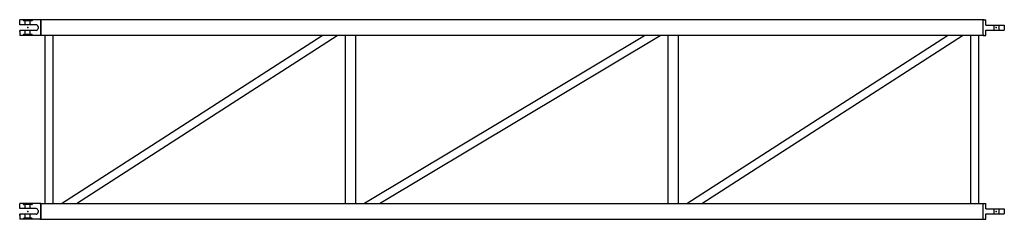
# Model space of a CAD drawing. Extents: x 63 to 3113, y 56 to 674.
import ezdxf

# ---------------------------------------------------------------- set-up
doc = ezdxf.new("R2010")
doc.units = 0
doc.layers.get('0').update_dxf_attribs({"linetype": 'CONTINUOUS'})
doc.layers.add('M16P', color=7, linetype='CONTINUOUS')
doc.layers.add('M24P', color=7, linetype='CONTINUOUS')

msp = doc.modelspace()

# ---------------------------------------------------------------- linework, layer by layer
at = {"color": 6}
for p, q in [((63.215609, 658.626781), (63.215609, 674.395781)), ((3051.215609, 674.095781), (125.215609, 674.095781)), ((128.215609, 625.695781), (128.215609, 674.095781)), ((63.215609, 641.164781), (63.215609, 625.395781)), ((3051.215609, 625.695781), (125.215609, 625.695781)), ((142.178691, 105.095781), (142.178691, 625.695781)), ((167.178691, 105.095781), (167.178691, 625.695781)), ((193.1192, 105.095781), (1000.156118, 625.695781)), ((239.238182, 105.095781), (1046.2751, 625.695781)), ((1072.215609, 105.095781), (1072.215609, 625.695781)), ((1104.215609, 105.095781), (1104.215609, 625.695781)), ((1128.871918, 105.095781), (1998.871918, 625.695781)), ((1177.5593, 105.095781), (2047.5593, 625.695781)), ((2072.215609, 105.095781), (2072.215609, 625.695781)), ((2104.215609, 105.095781), (2104.215609, 625.695781)), ((2130.156118, 105.095781), (2937.193036, 625.695781)), ((2176.2751, 105.095781), (2983.312017, 625.695781)), ((3009.252527, 105.095781), (3009.252527, 625.695781)), ((3034.252527, 105.095781), (3034.252527, 625.695781)), ((63.215609, 89.626781), (63.215609, 105.395781)), ((125.215609, 105.095781), (3051.215609, 105.095781)), ((128.215609, 56.695781), (128.215609, 105.095781)), ((63.215609, 72.164781), (63.215609, 56.395781)), ((125.215609, 56.695781), (3051.215609, 56.695781))]:
    msp.add_line(p, q, dxfattribs=at)
at = {"layer": 'M16P', "color": 6}
for p, q in [((128.215609, 674.395781), (63.215609, 674.395781)), ((73.928109, 672.895781), (73.928109, 674.326512)), ((102.503109, 672.895781), (102.503109, 674.395781)), ((128.215609, 674.395781), (128.215609, 672.835781)), ((128.215609, 672.835781), (128.215609, 626.955781)), ((3048.215609, 674.395781), (3048.215609, 672.835781)), ((3048.215609, 674.395781), (3056.215609, 674.395781)), ((3048.215609, 626.955781), (3048.215609, 672.835781)), ((3056.215609, 657.833281), (3056.215609, 674.395781)), ((63.215609, 658.626781), (63.215609, 662.395781)), ((114.215609, 658.626781), (63.215609, 658.626781)), ((114.215609, 641.164781), (63.215609, 641.164781)), ((63.215609, 637.395781), (63.215609, 641.164781)), ((100.503109, 670.895781), (75.928109, 670.895781)), ((96.153109, 670.895781), (80.278109, 670.895781)), ((80.278109, 658.626781), (80.278109, 670.895781)), ((80.278109, 628.895781), (80.278109, 641.164781)), ((96.153109, 658.626781), (96.153109, 670.895781)), ((96.153109, 628.895781), (96.153109, 641.164781)), ((120.215609, 652.626781), (120.215609, 647.164781)), ((3056.215609, 657.833281), (3113.215609, 657.833281)), ((3056.215609, 641.958281), (3113.215609, 641.958281)), ((3056.215609, 625.395781), (3056.215609, 641.958281)), ((3080.278109, 657.833281), (3080.278109, 641.958281)), ((3096.153109, 657.833281), (3096.153109, 641.958281)), ((3113.215609, 657.833281), (3113.215609, 641.958281)), ((128.215609, 625.395781), (63.215609, 625.395781)), ((73.928109, 625.46505), (73.928109, 626.895781)), ((80.278109, 628.895781), (75.928109, 628.895781)), ((96.153109, 628.895781), (80.278109, 628.895781)), ((100.503109, 628.895781), (96.153109, 628.895781)), ((102.503109, 625.395781), (102.503109, 626.895781)), ((128.215609, 625.395781), (128.215609, 626.955781)), ((3048.215609, 625.395781), (3048.215609, 626.955781)), ((3048.215609, 625.395781), (3056.215609, 625.395781)), ((128.215609, 105.395781), (63.215609, 105.395781)), ((63.215609, 89.626781), (63.215609, 93.395781)), ((73.928109, 103.895781), (73.928109, 105.326512)), ((100.503109, 101.895781), (75.928109, 101.895781)), ((80.278109, 89.626781), (80.278109, 101.895781)), ((96.153109, 101.895781), (80.278109, 101.895781)), ((96.153109, 89.626781), (96.153109, 101.895781)), ((102.503109, 103.895781), (102.503109, 105.395781)), ((128.215609, 105.395781), (128.215609, 103.835781)), ((128.215609, 103.835781), (128.215609, 57.955781)), ((3048.215609, 105.395781), (3048.215609, 103.835781)), ((3048.215609, 105.395781), (3056.215609, 105.395781)), ((3048.215609, 57.955781), (3048.215609, 103.835781)), ((3056.215609, 88.833281), (3056.215609, 105.395781)), ((114.215609, 89.626781), (63.215609, 89.626781)), ((114.215609, 72.164781), (63.215609, 72.164781)), ((63.215609, 68.395781), (63.215609, 72.164781)), ((80.278109, 59.895781), (80.278109, 72.164781)), ((96.153109, 59.895781), (96.153109, 72.164781)), ((120.215609, 83.626781), (120.215609, 78.164781)), ((3056.215609, 88.833281), (3113.215609, 88.833281)), ((3056.215609, 56.395781), (3056.215609, 72.958281)), ((3056.215609, 72.958281), (3113.215609, 72.958281)), ((3080.278109, 88.833281), (3080.278109, 72.958281)), ((3096.153109, 88.833281), (3096.153109, 72.958281)), ((3113.215609, 88.833281), (3113.215609, 72.958281)), ((128.215609, 56.395781), (63.215609, 56.395781)), ((73.928109, 56.46505), (73.928109, 57.895781)), ((80.278109, 59.895781), (75.928109, 59.895781)), ((96.153109, 59.895781), (80.278109, 59.895781)), ((100.503109, 59.895781), (96.153109, 59.895781)), ((102.503109, 56.395781), (102.503109, 57.895781)), ((128.215609, 56.395781), (128.215609, 57.955781)), ((3048.215609, 56.395781), (3048.215609, 57.955781)), ((3048.215609, 56.395781), (3056.215609, 56.395781))]:
    msp.add_line(p, q, dxfattribs=at)
for centre, radius, start, end in [((75.928109, 672.895781), 2, 180, 270), ((100.503109, 672.895781), 2, 270, 0), ((114.215609, 652.626781), 6, 0, 90), ((114.215609, 647.164781), 6, 270, 0), ((75.928109, 626.895781), 2, 90, 180), ((100.503109, 626.895781), 2, 0, 90), ((75.928109, 103.895781), 2, 180, 270), ((100.503109, 103.895781), 2, 270, 0), ((114.215609, 83.626781), 6, 0, 90), ((114.215609, 78.164781), 6, 270, 0), ((75.928109, 57.895781), 2, 90, 180), ((100.503109, 57.895781), 2, 0, 90)]:
    msp.add_arc(centre, radius, start, end, dxfattribs=at)
for p in [(88.215609, 649.895781), (3088.215609, 649.895781), (88.215609, 80.895781), (3088.215609, 80.895781)]:
    msp.add_point(p, dxfattribs=at)
at = {"layer": 'M24P', "color": 6}
for p, q in [((128.215609, 674.095781), (128.215609, 625.695781)), ((128.215609, 672.835781), (128.215609, 626.955781)), ((128.215609, 105.395781), (128.215609, 103.835781)), ((128.215609, 105.095781), (128.215609, 56.695781)), ((128.215609, 103.835781), (128.215609, 57.955781)), ((3080.278109, 88.833281), (3080.278109, 72.958281)), ((128.215609, 56.395781), (128.215609, 57.955781))]:
    msp.add_line(p, q, dxfattribs=at)
for p in [(88.215609, 649.895781), (88.215609, 649.895781), (3088.215609, 649.895781), (3088.215609, 649.895781), (88.215609, 80.895781), (88.215609, 80.895781), (3088.215609, 80.895781), (3088.215609, 80.895781), (3088.215609, 80.895781), (3088.215609, 80.895781)]:
    msp.add_point(p, dxfattribs=at)

doc.saveas('drawing.dxf')
